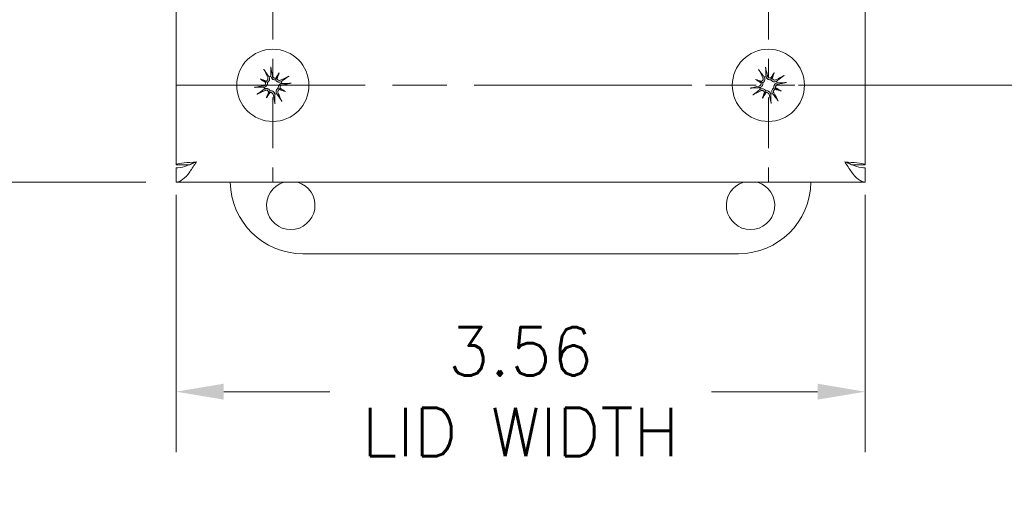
# Model space of a CAD drawing. Header units: inches. Extents: x 2 to 39.5, y 2.5 to 23.8.
# Tile 4 of 17: x 9.9 to 15, y 9.7 to 12.2. Entities that reach past the tile are written whole.
import ezdxf

# ---------------------------------------------------------------- set-up
doc = ezdxf.new("R2010")
doc.units = ezdxf.units.IN
doc.header["$LTSCALE"] = 2.5
doc.header["$MEASUREMENT"] = 0
doc.linetypes.add('CHAIN', pattern=[0.7087, 0.4724, -0.0591, 0.1181, -0.0591])
for name, color, linetype, lineweight in [('Center Mark (ANSI)', 7, 'Continuous', 15), ('Dimension (ANSI)', 7, 'Continuous', 13), ('Visible (ANSI)', 7, 'Continuous', 13)]:
    doc.layers.add(name, color=color, linetype=linetype, lineweight=lineweight)
doc.styles.add('Note Text (ANSI)', font='RomanS.shx')
doc.dimstyles.new('Default (ANSI)', dxfattribs={"dimscale": 2.5, "dimtxt": 0.1, "dimasz": 0.098425, "dimexe": 0.125, "dimexo": 0.0625, "dimgap": 0.031496, "dimtad": 0, "dimtih": 1, "dimtoh": 1, "dimrnd": 1e-08, "dimzin": 0, "dimdsep": 46, "dimtxsty": 'Note Text (ANSI)', "dimcen": 0.09, "dimdle": 0.393701, "dimclrd": 256, "dimclre": 256, "dimclrt": 256, "dimadec": 0, "dimazin": 1, "dimtfac": 1, "dimtofl": 0, "dimtmove": 0, "dimatfit": 3, "dimfxl": 0, "dimtolj": 1, "dimtzin": 4, "dimlwd": -1, "dimlwe": -1, "dimarcsym": 0})

# ---------------------------------------------------------------- blocks, each defined once
blk = doc.blocks.new('*D14')
at = {"layer": 'Defpoints', "color": 0}
for p in [(13.7551, 19.1219), (13.7551, 11.8619), (16.0779, 11.8619)]:
    blk.add_point(p, dxfattribs=at)
at = {"layer": 'Dimension (ANSI)'}
for p, q in [((13.9113, 19.1219), (16.3904, 19.1219)), ((16.0779, 18.8758), (16.0779, 15.6957)), ((16.0779, 12.108), (16.0779, 15.2882)), ((13.9113, 11.8619), (16.3904, 11.8619))]:
    blk.add_line(p, q, dxfattribs=at)
for points in [[(16.0369, 18.8758), (16.1189, 18.8758), (16.0779, 19.1219)], [(16.0369, 12.108), (16.1189, 12.108), (16.0779, 11.8619)]]:
    blk.add_solid(points, dxfattribs=at)
at = {"layer": 'Dimension (ANSI)', "insert": (15.6969, 15.6169), "char_height": 0.25, "attachment_point": 1, "style": 'Note Text (ANSI)'}
blk.add_mtext('\\A1;7.26', dxfattribs=at)
blk = doc.blocks.new('*D21')
at = {"layer": 'Defpoints', "color": 0}
for p in [(8.8814, 13.2419), (12.1626, 13.2419), (10.6951, 11.3619)]:
    blk.add_point(p, dxfattribs=at)
at = {"layer": 'Dimension (ANSI)'}
for p, q in [((12.0063, 13.2419), (8.5689, 13.2419)), ((8.8814, 12.9958), (8.8814, 12.5057)), ((8.8814, 11.608), (8.8814, 12.0982)), ((10.5388, 11.3619), (8.5689, 11.3619))]:
    blk.add_line(p, q, dxfattribs=at)
for points in [[(8.8404, 12.9958), (8.9224, 12.9958), (8.8814, 13.2419)], [(8.8404, 11.608), (8.9224, 11.608), (8.8814, 11.3619)]]:
    blk.add_solid(points, dxfattribs=at)
at = {"layer": 'Dimension (ANSI)', "insert": (8.5183, 12.4269), "char_height": 0.25, "attachment_point": 1, "style": 'Note Text (ANSI)'}
blk.add_mtext('\\A1;1.88', dxfattribs=at)
blk = doc.blocks.new('*D23')
at = {"layer": 'Defpoints', "color": 0}
for p in [(10.6951, 11.4519), (14.2551, 11.4519), (14.2551, 10.2799)]:
    blk.add_point(p, dxfattribs=at)
at = {"layer": 'Dimension (ANSI)'}
for p, q in [((10.6951, 11.2957), (10.6951, 9.9674)), ((14.2551, 11.2957), (14.2551, 9.9674)), ((10.9411, 10.2799), (11.4891, 10.2799)), ((14.009, 10.2799), (13.4611, 10.2799))]:
    blk.add_line(p, q, dxfattribs=at)
for points in [[(10.9411, 10.321), (10.9411, 10.2389), (10.6951, 10.2799)], [(14.009, 10.321), (14.009, 10.2389), (14.2551, 10.2799)]]:
    blk.add_solid(points, dxfattribs=at)
at = {"layer": 'Dimension (ANSI)', "insert": (12.4751, 10.2799), "char_height": 0.25, "attachment_point": 5, "style": 'Note Text (ANSI)'}
blk.add_mtext('\\A1;\\fRomanS|b0|i0;\\H0.2500;3.56\\P\\fRomanS|b0|i0;\\H0.2500;LID WIDTH', dxfattribs=at)
blk = doc.blocks.new('*D24')
at = {"layer": 'Defpoints', "color": 0}
for p in [(10.6951, 19.6219), (7.5262, 11.3619), (10.6951, 11.3619)]:
    blk.add_point(p, dxfattribs=at)
at = {"layer": 'Dimension (ANSI)'}
for p, q in [((10.5388, 19.6219), (7.2137, 19.6219)), ((7.5262, 19.3758), (7.5262, 16.1135)), ((7.5262, 11.608), (7.5262, 14.8704)), ((10.5388, 11.3619), (7.2137, 11.3619))]:
    blk.add_line(p, q, dxfattribs=at)
for points in [[(7.4851, 19.3758), (7.5672, 19.3758), (7.5262, 19.6219)], [(7.4851, 11.608), (7.5672, 11.608), (7.5262, 11.3619)]]:
    blk.add_solid(points, dxfattribs=at)
at = {"layer": 'Dimension (ANSI)', "insert": (7.5262, 15.4919), "char_height": 0.25, "attachment_point": 5, "style": 'Note Text (ANSI)'}
blk.add_mtext('\\A1;\\fRomanS|b0|i0;\\H0.2500;8.26\\P\\fRomanS|b0|i0;\\H0.2500;LID\\P\\fRomanS|b0|i0;\\H0.2500;HEIGHT', dxfattribs=at)

msp = doc.modelspace()

# ---------------------------------------------------------------- linework, layer by layer
at = {"layer": 'Center Mark (ANSI)', "linetype": 'CHAIN', "ltscale": 0.221666}
for p, q in [((11.1951, 12.3609), (11.1951, 11.3629)), ((13.7551, 12.3609), (13.7551, 11.3629)), ((14.2541, 11.8619), (13.2561, 11.8619))]:
    msp.add_line(p, q, dxfattribs=at)
at = {"layer": 'Center Mark (ANSI)', "linetype": 'CHAIN', "ltscale": 0.952448}
msp.add_line((13.36, 11.8619), (10.6961, 11.8619), dxfattribs=at)
at = {"layer": 'Visible (ANSI)'}
for p, q in [((10.6951, 11.4519), (10.6951, 19.5319)), ((14.2551, 19.5319), (14.2551, 11.4519)), ((11.2279, 11.9264), (11.2142, 11.8994)), ((13.7852, 11.9278), (13.7726, 11.9002)), ((11.1306, 11.8948), (11.1576, 11.881)), ((13.6892, 11.892), (13.7168, 11.8794)), ((11.1622, 11.7974), (11.176, 11.8244)), ((11.2596, 11.829), (11.2326, 11.8428)), ((13.725, 11.7961), (13.7376, 11.8236)), ((13.8209, 11.8318), (13.7933, 11.8444)), ((10.7662, 11.4519), (10.6951, 11.4519)), ((14.184, 11.4519), (14.2551, 11.4519)), ((10.6951, 11.4359), (10.6951, 11.3619)), ((14.2551, 11.4359), (14.2551, 11.3619)), ((14.2551, 11.3619), (10.6951, 11.3619)), ((13.6001, 10.9919), (11.3501, 10.9919))]:
    msp.add_line(p, q, dxfattribs=at)
for centre in [(11.1951, 11.8619), (13.7551, 11.8619)]:
    msp.add_circle(centre, 0.1865, dxfattribs=at)
for centre, radius, start, end in [((11.1951, 11.8619), 0.0472, 102.3438, 113.662), ((13.7551, 11.8619), 0.0472, 104.7889, 116.1071), ((11.1951, 11.8619), 0.0472, 12.3438, 23.662), ((13.7551, 11.8619), 0.0472, 14.7889, 26.1071), ((11.1951, 11.8619), 0.0472, 192.3438, 203.662), ((11.1951, 11.8619), 0.0472, 282.3438, 293.662), ((13.7551, 11.8619), 0.0472, 194.7889, 206.1071), ((13.7551, 11.8619), 0.0472, 284.7889, 296.1071), ((11.3501, 11.3669), 0.375, 180.764, 270), ((11.2876, 11.2419), 0.125, 106.2602, 73.7398), ((13.6631, 11.2419), 0.125, 106.2602, 73.7398), ((13.6001, 11.3669), 0.375, 270, 359.236)]:
    msp.add_arc(centre, radius, start, end, dxfattribs=at)
for centre, major_axis, ratio, start_param, end_param in [((11.1805, 11.8595), (-0.0398, 0.2387), 0.087156, 4.911395, 5.117046), ((13.7406, 11.8589), (-0.0499, 0.2368), 0.087156, 4.911395, 5.117046), ((11.2083, 11.8685), (0.1081, -0.2165), 0.087156, 4.307732, 4.513383), ((11.2239, 11.8441), (0.1259, 0.2043), 0.173648, 1.265387, 1.404598), ((11.1637, 11.8748), (-0.0913, -0.222), 0.173648, 1.736995, 1.876206), ((11.2017, 11.8486), (-0.2165, -0.1081), 0.087156, 4.307732, 4.513383), ((13.7681, 11.8691), (0.1173, -0.2117), 0.087156, 4.307732, 4.513383), ((13.7847, 11.8454), (0.1171, 0.2095), 0.173648, 1.265387, 1.404598), ((13.7232, 11.8734), (-0.0817, -0.2257), 0.173648, 1.736995, 1.876206), ((13.7623, 11.8489), (-0.2117, -0.1173), 0.087156, 4.307732, 4.513383), ((11.1975, 11.8473), (-0.2387, -0.0398), 0.087156, 4.911395, 5.117046), ((11.2129, 11.8908), (-0.2043, 0.1259), 0.173648, 1.265387, 1.404598), ((11.1822, 11.8306), (0.222, -0.0913), 0.173648, 1.736995, 1.876206), ((11.1476, 11.8777), (-0.00586, -0.00951), 0.868224, 1.956181, 2.370062), ((11.1544, 11.891), (-0.0042, -0.0103), 0.868224, 0.771531, 1.185412), ((11.2109, 11.9094), (-0.00951, 0.00586), 0.868224, 1.956181, 2.370062), ((11.2242, 11.9026), (-0.0103, 0.0042), 0.868224, 0.771531, 1.185412), ((11.1926, 11.8765), (0.2387, 0.0398), 0.087156, 4.911395, 5.117046), ((13.7581, 11.8474), (-0.2368, -0.0499), 0.087156, 4.911395, 5.117046), ((13.7716, 11.8915), (-0.2095, 0.1171), 0.173648, 1.265387, 1.404598), ((13.7435, 11.83), (0.2257, -0.0817), 0.173648, 1.736995, 1.876206), ((13.7132, 11.8892), (-0.0038, -0.0105), 0.868224, 0.771531, 1.185412), ((13.707, 11.8757), (-0.00545, -0.00975), 0.868224, 1.956181, 2.370062), ((13.7689, 11.91), (-0.00975, 0.00545), 0.868224, 1.956181, 2.370062), ((13.7824, 11.9038), (-0.0105, 0.0038), 0.868224, 0.771531, 1.185412), ((13.752, 11.8764), (0.2368, 0.0499), 0.087156, 4.911395, 5.117046), ((11.1885, 11.8752), (0.2165, 0.1081), 0.087156, 4.307732, 4.513383), ((11.2264, 11.849), (0.0913, 0.222), 0.173648, 1.736995, 1.876206), ((11.1662, 11.8797), (-0.1259, -0.2043), 0.173648, 1.265387, 1.404598), ((11.166, 11.8212), (0.0103, -0.0042), 0.868224, 0.771531, 1.185412), ((11.1793, 11.8145), (0.00951, -0.00586), 0.868224, 1.956181, 2.370062), ((11.2097, 11.8643), (0.0398, -0.2387), 0.087156, 4.911395, 5.117046), ((11.1818, 11.8553), (-0.1081, 0.2165), 0.087156, 4.307732, 4.513383), ((11.2358, 11.8328), (0.0042, 0.0103), 0.868224, 0.771531, 1.185412), ((11.208, 11.8932), (-0.222, 0.0913), 0.173648, 1.736995, 1.876206), ((11.2425, 11.8461), (0.00586, 0.00951), 0.868224, 1.956181, 2.370062), ((11.1773, 11.8331), (0.2043, -0.1259), 0.173648, 1.265387, 1.404598), ((13.7479, 11.8749), (0.2117, 0.1173), 0.087156, 4.307732, 4.513383), ((13.7869, 11.8504), (0.0817, 0.2257), 0.173648, 1.736995, 1.876206), ((13.7255, 11.8784), (-0.1171, -0.2095), 0.173648, 1.265387, 1.404598), ((13.7278, 11.82), (0.0105, -0.0038), 0.868224, 0.771531, 1.185412), ((13.7413, 11.8138), (0.00975, -0.00545), 0.868224, 1.956181, 2.370062), ((13.7696, 11.865), (0.0499, -0.2368), 0.087156, 4.911395, 5.117046), ((13.7421, 11.8547), (-0.1173, 0.2117), 0.087156, 4.307732, 4.513383), ((13.797, 11.8346), (0.0038, 0.0105), 0.868224, 0.771531, 1.185412), ((13.7666, 11.8938), (-0.2257, 0.0817), 0.173648, 1.736995, 1.876206), ((13.8032, 11.8481), (0.00545, 0.00975), 0.868224, 1.956181, 2.370062), ((13.7386, 11.8323), (0.2095, -0.1171), 0.173648, 1.265387, 1.404598)]:
    msp.add_ellipse(centre, major_axis=major_axis, ratio=ratio, start_param=start_param, end_param=end_param, dxfattribs=at)
for points, knots in [([(11.1839, 11.9566), (11.1839, 11.9566), (11.1839, 11.9566), (11.1841, 11.9556), (11.1843, 11.9545), (11.1847, 11.9525), (11.1848, 11.9513), (11.1851, 11.9494), (11.1852, 11.9484), (11.1853, 11.9471), (11.1853, 11.9466), (11.1853, 11.9462)], [0.02298942, 0.02298942, 0.02298942, 0.02298942, 0.02324214, 0.02324214, 0.03095957, 0.03095957, 0.03867218, 0.03867218, 0.04637725, 0.04637725, 0.05269221, 0.05269221, 0.05269221, 0.05269221]), ([(13.7399, 11.9561), (13.7399, 11.956), (13.7399, 11.956), (13.7401, 11.9551), (13.7404, 11.9539), (13.7408, 11.9519), (13.741, 11.9508), (13.7414, 11.9489), (13.7415, 11.9479), (13.7417, 11.9466), (13.7417, 11.9461), (13.7417, 11.9457)], [0.02298942, 0.02298942, 0.02298942, 0.02298942, 0.02324214, 0.02324214, 0.03095957, 0.03095957, 0.03867218, 0.03867218, 0.04637725, 0.04637725, 0.05269221, 0.05269221, 0.05269221, 0.05269221]), ([(11.1534, 11.9358), (11.1532, 11.9361), (11.1529, 11.9366), (11.1522, 11.9377), (11.1517, 11.9386), (11.1508, 11.9402), (11.1503, 11.9413), (11.1494, 11.9431), (11.1489, 11.9442), (11.1485, 11.945), (11.1484, 11.9451), (11.1484, 11.9451)], [0.07098193, 0.07098193, 0.07098193, 0.07098193, 0.07729689, 0.07729689, 0.08500196, 0.08500196, 0.09271457, 0.09271457, 0.100432, 0.100432, 0.10068472, 0.10068472, 0.10068472, 0.10068472]), ([(11.1761, 11.9051), (11.1764, 11.9047), (11.1766, 11.9043), (11.1775, 11.9021), (11.1781, 11.9), (11.1787, 11.8957), (11.1786, 11.8935), (11.1779, 11.8898), (11.1774, 11.8879), (11.1757, 11.8843), (11.1746, 11.8826), (11.172, 11.8798), (11.1705, 11.8785), (11.1682, 11.877), (11.1675, 11.8766), (11.1668, 11.8763)], [0.22104651, 0.22104651, 0.22104651, 0.22104651, 0.22504529, 0.22504529, 0.24203012, 0.24203012, 0.25901495, 0.25901495, 0.27343416, 0.27343416, 0.28785337, 0.28785337, 0.30227258, 0.30227258, 0.30795118, 0.30795118, 0.30795118, 0.30795118]), ([(11.2095, 11.8902), (11.2087, 11.89), (11.208, 11.8899), (11.2052, 11.8898), (11.2032, 11.8899), (11.1995, 11.8907), (11.1976, 11.8914), (11.1941, 11.8933), (11.1926, 11.8945), (11.1898, 11.8972), (11.1885, 11.8989), (11.1864, 11.9027), (11.1857, 11.9047), (11.1852, 11.9066), (11.1852, 11.9071), (11.1851, 11.9075), (11.185, 11.908)], [-0.08290589, -0.08290589, -0.08290589, -0.08290589, -0.07722729, -0.07722729, -0.06280808, -0.06280808, -0.04838887, -0.04838887, -0.03396966, -0.03396966, -0.01698483, -0.01698483, 0, 0, 0, 0.00399878, 0.00399878, 0.00399878, 0.00399878]), ([(11.2098, 11.8995), (11.2083, 11.8991), (11.2067, 11.8989), (11.2034, 11.8992), (11.2017, 11.8997), (11.1987, 11.9012), (11.1972, 11.9023), (11.1949, 11.905), (11.194, 11.9065), (11.1933, 11.9087), (11.1931, 11.9094), (11.193, 11.9101)], [0.02723419, 0.02723419, 0.02723419, 0.02723419, 0.03861353, 0.03861353, 0.05123114, 0.05123114, 0.06397485, 0.06397485, 0.07671856, 0.07671856, 0.08189881, 0.08189881, 0.08189881, 0.08189881]), ([(11.269, 11.9035), (11.2693, 11.9038), (11.2698, 11.9041), (11.2709, 11.9048), (11.2718, 11.9053), (11.2734, 11.9062), (11.2745, 11.9067), (11.2763, 11.9076), (11.2773, 11.9081), (11.2782, 11.9085), (11.2782, 11.9086), (11.2783, 11.9086)], [0.07098193, 0.07098193, 0.07098193, 0.07098193, 0.07729689, 0.07729689, 0.08500196, 0.08500196, 0.09271457, 0.09271457, 0.100432, 0.100432, 0.10068472, 0.10068472, 0.10068472, 0.10068472]), ([(13.7103, 11.934), (13.7101, 11.9343), (13.7098, 11.9347), (13.709, 11.9358), (13.7085, 11.9367), (13.7075, 11.9383), (13.7069, 11.9393), (13.7059, 11.9411), (13.7054, 11.9421), (13.7049, 11.943), (13.7049, 11.943), (13.7049, 11.943)], [0.07098193, 0.07098193, 0.07098193, 0.07098193, 0.07729689, 0.07729689, 0.08500196, 0.08500196, 0.09271457, 0.09271457, 0.100432, 0.100432, 0.10068472, 0.10068472, 0.10068472, 0.10068472]), ([(13.7343, 11.9043), (13.7346, 11.9039), (13.7348, 11.9035), (13.7358, 11.9013), (13.7365, 11.8992), (13.7372, 11.895), (13.7373, 11.8928), (13.7368, 11.889), (13.7363, 11.8871), (13.7347, 11.8835), (13.7337, 11.8817), (13.7313, 11.8788), (13.7298, 11.8774), (13.7276, 11.8759), (13.7269, 11.8754), (13.7262, 11.8751)], [0.22104651, 0.22104651, 0.22104651, 0.22104651, 0.22504529, 0.22504529, 0.24203012, 0.24203012, 0.25901495, 0.25901495, 0.27343416, 0.27343416, 0.28785337, 0.28785337, 0.30227258, 0.30227258, 0.30795118, 0.30795118, 0.30795118, 0.30795118]), ([(13.7683, 11.8908), (13.7675, 11.8906), (13.7668, 11.8905), (13.764, 11.8902), (13.762, 11.8902), (13.7583, 11.8909), (13.7563, 11.8915), (13.7528, 11.8933), (13.7512, 11.8944), (13.7483, 11.8969), (13.7469, 11.8986), (13.7447, 11.9023), (13.7439, 11.9043), (13.7434, 11.9062), (13.7432, 11.9066), (13.7431, 11.9071), (13.743, 11.9075)], [-0.08290589, -0.08290589, -0.08290589, -0.08290589, -0.07722729, -0.07722729, -0.06280808, -0.06280808, -0.04838887, -0.04838887, -0.03396966, -0.03396966, -0.01698483, -0.01698483, 0, 0, 0, 0.00399878, 0.00399878, 0.00399878, 0.00399878]), ([(13.7681, 11.9001), (13.7667, 11.8996), (13.7651, 11.8994), (13.7618, 11.8995), (13.76, 11.9), (13.757, 11.9013), (13.7555, 11.9024), (13.7531, 11.9049), (13.7521, 11.9064), (13.7513, 11.9086), (13.7511, 11.9093), (13.7509, 11.9099)], [0.02723419, 0.02723419, 0.02723419, 0.02723419, 0.03861353, 0.03861353, 0.05123114, 0.05123114, 0.06397485, 0.06397485, 0.07671856, 0.07671856, 0.08189881, 0.08189881, 0.08189881, 0.08189881]), ([(13.8271, 11.9067), (13.8274, 11.9069), (13.8279, 11.9072), (13.829, 11.908), (13.8298, 11.9085), (13.8314, 11.9095), (13.8325, 11.9101), (13.8342, 11.911), (13.8353, 11.9116), (13.8362, 11.912), (13.8362, 11.9121), (13.8362, 11.9121)], [0.07098193, 0.07098193, 0.07098193, 0.07098193, 0.07729689, 0.07729689, 0.08500196, 0.08500196, 0.09271457, 0.09271457, 0.100432, 0.100432, 0.10068472, 0.10068472, 0.10068472, 0.10068472]), ([(11.1575, 11.8766), (11.1579, 11.8752), (11.158, 11.8736), (11.1578, 11.8702), (11.1573, 11.8685), (11.1558, 11.8655), (11.1547, 11.8641), (11.152, 11.8617), (11.1504, 11.8609), (11.1482, 11.8601), (11.1476, 11.8599), (11.1469, 11.8598)], [0.0272321, 0.0272321, 0.0272321, 0.0272321, 0.03854616, 0.03854616, 0.05123111, 0.05123111, 0.064046, 0.064046, 0.07686089, 0.07686089, 0.0819035, 0.0819035, 0.0819035, 0.0819035]), ([(11.1668, 11.8763), (11.167, 11.8756), (11.167, 11.8748), (11.1672, 11.8721), (11.1671, 11.87), (11.1663, 11.8663), (11.1655, 11.8644), (11.1637, 11.861), (11.1625, 11.8594), (11.1598, 11.8567), (11.1581, 11.8553), (11.1543, 11.8532), (11.1523, 11.8525), (11.1504, 11.8521), (11.1499, 11.852), (11.1495, 11.8519), (11.149, 11.8518)], [-0.08290589, -0.08290589, -0.08290589, -0.08290589, -0.07722729, -0.07722729, -0.06280808, -0.06280808, -0.04838887, -0.04838887, -0.03396966, -0.03396966, -0.01698483, -0.01698483, 0, 0, 0, 0.00399878, 0.00399878, 0.00399878, 0.00399878]), ([(11.1576, 11.881), (11.1584, 11.8806), (11.1592, 11.8802), (11.1625, 11.8785), (11.1647, 11.8774), (11.1668, 11.8763)], [-3.6972446, -3.6972446, -3.6972446, -3.6972446, -3.6582104, -3.6582104, -3.4909545, -3.4909545, -3.4909545, -3.4909545]), ([(11.1685, 11.9021), (11.1692, 11.9006), (11.1697, 11.8988), (11.1699, 11.8953), (11.1696, 11.8935), (11.1685, 11.8903), (11.1676, 11.8888), (11.1653, 11.8861), (11.1639, 11.885), (11.162, 11.8841), (11.1616, 11.8839), (11.1611, 11.8837)], [0, 0, 0, 0, 0.0129304, 0.0129304, 0.02586079, 0.02586079, 0.03848371, 0.03848371, 0.05110663, 0.05110663, 0.05470553, 0.05470553, 0.05470553, 0.05470553]), ([(11.2142, 11.8994), (11.2138, 11.8986), (11.2134, 11.8978), (11.2117, 11.8945), (11.2106, 11.8923), (11.2095, 11.8902)], [-3.6972446, -3.6972446, -3.6972446, -3.6972446, -3.6582104, -3.6582104, -3.4909545, -3.4909545, -3.4909545, -3.4909545]), ([(11.2383, 11.8808), (11.2379, 11.8806), (11.2375, 11.8804), (11.2352, 11.8795), (11.2332, 11.8789), (11.2289, 11.8783), (11.2267, 11.8784), (11.2229, 11.8791), (11.2211, 11.8796), (11.2175, 11.8813), (11.2158, 11.8824), (11.213, 11.8849), (11.2116, 11.8865), (11.2102, 11.8888), (11.2098, 11.8895), (11.2095, 11.8902)], [0.22104651, 0.22104651, 0.22104651, 0.22104651, 0.22504529, 0.22504529, 0.24203012, 0.24203012, 0.25901495, 0.25901495, 0.27343416, 0.27343416, 0.28785337, 0.28785337, 0.30227258, 0.30227258, 0.30795118, 0.30795118, 0.30795118, 0.30795118]), ([(11.2353, 11.8885), (11.2338, 11.8878), (11.232, 11.8873), (11.2285, 11.8871), (11.2266, 11.8874), (11.2235, 11.8885), (11.2219, 11.8894), (11.2193, 11.8917), (11.2182, 11.8931), (11.2172, 11.895), (11.217, 11.8954), (11.2169, 11.8959)], [0, 0, 0, 0, 0.0129304, 0.0129304, 0.02586079, 0.02586079, 0.03848371, 0.03848371, 0.05110663, 0.05110663, 0.05470553, 0.05470553, 0.05470553, 0.05470553]), ([(11.2233, 11.8475), (11.2232, 11.8483), (11.2231, 11.849), (11.2229, 11.8518), (11.2231, 11.8538), (11.2239, 11.8575), (11.2246, 11.8594), (11.2265, 11.8629), (11.2277, 11.8644), (11.2303, 11.8672), (11.2321, 11.8685), (11.2358, 11.8706), (11.2379, 11.8713), (11.2398, 11.8717), (11.2402, 11.8718), (11.2407, 11.8719), (11.2412, 11.872)], [-0.08290589, -0.08290589, -0.08290589, -0.08290589, -0.07722729, -0.07722729, -0.06280808, -0.06280808, -0.04838887, -0.04838887, -0.03396966, -0.03396966, -0.01698483, -0.01698483, 0, 0, 0, 0.00399878, 0.00399878, 0.00399878, 0.00399878]), ([(11.2327, 11.8472), (11.2323, 11.8487), (11.2321, 11.8503), (11.2324, 11.8536), (11.2329, 11.8553), (11.2344, 11.8583), (11.2355, 11.8597), (11.2381, 11.8621), (11.2397, 11.8629), (11.2419, 11.8637), (11.2425, 11.8639), (11.2432, 11.864)], [0.02723419, 0.02723419, 0.02723419, 0.02723419, 0.03861353, 0.03861353, 0.05123114, 0.05123114, 0.06397485, 0.06397485, 0.07671856, 0.07671856, 0.08189881, 0.08189881, 0.08189881, 0.08189881]), ([(11.2898, 11.8731), (11.2898, 11.8731), (11.2897, 11.8731), (11.2888, 11.8729), (11.2876, 11.8727), (11.2856, 11.8723), (11.2845, 11.8721), (11.2826, 11.8719), (11.2816, 11.8718), (11.2803, 11.8717), (11.2797, 11.8717), (11.2793, 11.8717)], [0.02298942, 0.02298942, 0.02298942, 0.02298942, 0.02324214, 0.02324214, 0.03095957, 0.03095957, 0.03867218, 0.03867218, 0.04637725, 0.04637725, 0.05269221, 0.05269221, 0.05269221, 0.05269221]), ([(13.7169, 11.875), (13.7174, 11.8735), (13.7176, 11.8719), (13.7175, 11.8686), (13.717, 11.8669), (13.7157, 11.8638), (13.7146, 11.8624), (13.7121, 11.8599), (13.7105, 11.859), (13.7084, 11.8581), (13.7077, 11.8579), (13.7071, 11.8578)], [0.02723419, 0.02723419, 0.02723419, 0.02723419, 0.03861353, 0.03861353, 0.05123114, 0.05123114, 0.06397485, 0.06397485, 0.07671856, 0.07671856, 0.08189881, 0.08189881, 0.08189881, 0.08189881]), ([(13.7262, 11.8751), (13.7264, 11.8744), (13.7265, 11.8736), (13.7268, 11.8709), (13.7267, 11.8688), (13.7261, 11.8651), (13.7255, 11.8632), (13.7237, 11.8596), (13.7226, 11.858), (13.7201, 11.8552), (13.7184, 11.8537), (13.7147, 11.8515), (13.7127, 11.8507), (13.7108, 11.8502), (13.7104, 11.8501), (13.7099, 11.85), (13.7095, 11.8499)], [-0.08290589, -0.08290589, -0.08290589, -0.08290589, -0.07722729, -0.07722729, -0.06280808, -0.06280808, -0.04838887, -0.04838887, -0.03396966, -0.03396966, -0.01698483, -0.01698483, 0, 0, 0, 0.00399878, 0.00399878, 0.00399878, 0.00399878]), ([(13.7168, 11.8794), (13.7177, 11.879), (13.7184, 11.8787), (13.7219, 11.8771), (13.7241, 11.8761), (13.7262, 11.8751)], [-3.6972446, -3.6972446, -3.6972446, -3.6972446, -3.6582104, -3.6582104, -3.4909545, -3.4909545, -3.4909545, -3.4909545]), ([(13.7268, 11.9009), (13.7276, 11.8995), (13.7281, 11.8977), (13.7285, 11.8942), (13.7283, 11.8924), (13.7273, 11.8892), (13.7265, 11.8876), (13.7243, 11.8848), (13.7229, 11.8837), (13.7211, 11.8826), (13.7207, 11.8824), (13.7202, 11.8822)], [0, 0, 0, 0, 0.0129304, 0.0129304, 0.02586079, 0.02586079, 0.03848371, 0.03848371, 0.05110663, 0.05110663, 0.05470553, 0.05470553, 0.05470553, 0.05470553]), ([(13.7726, 11.9002), (13.7722, 11.8993), (13.7718, 11.8986), (13.7703, 11.8951), (13.7692, 11.8929), (13.7683, 11.8908)], [-3.6972446, -3.6972446, -3.6972446, -3.6972446, -3.6582104, -3.6582104, -3.4909545, -3.4909545, -3.4909545, -3.4909545]), ([(13.7975, 11.8827), (13.797, 11.8824), (13.7966, 11.8822), (13.7944, 11.8812), (13.7924, 11.8805), (13.7882, 11.8798), (13.786, 11.8797), (13.7822, 11.8802), (13.7803, 11.8807), (13.7766, 11.8822), (13.7749, 11.8833), (13.772, 11.8857), (13.7706, 11.8872), (13.769, 11.8894), (13.7686, 11.8901), (13.7683, 11.8908)], [0.22104651, 0.22104651, 0.22104651, 0.22104651, 0.22504529, 0.22504529, 0.24203012, 0.24203012, 0.25901495, 0.25901495, 0.27343416, 0.27343416, 0.28785337, 0.28785337, 0.30227258, 0.30227258, 0.30795118, 0.30795118, 0.30795118, 0.30795118]), ([(13.7941, 11.8902), (13.7926, 11.8894), (13.7909, 11.8889), (13.7873, 11.8885), (13.7855, 11.8887), (13.7823, 11.8897), (13.7807, 11.8905), (13.778, 11.8927), (13.7768, 11.8941), (13.7758, 11.8959), (13.7756, 11.8963), (13.7754, 11.8968)], [0, 0, 0, 0, 0.0129304, 0.0129304, 0.02586079, 0.02586079, 0.03848371, 0.03848371, 0.05110663, 0.05110663, 0.05470553, 0.05470553, 0.05470553, 0.05470553]), ([(13.7839, 11.8487), (13.7838, 11.8495), (13.7836, 11.8502), (13.7833, 11.853), (13.7834, 11.855), (13.7841, 11.8587), (13.7847, 11.8607), (13.7864, 11.8642), (13.7876, 11.8658), (13.7901, 11.8687), (13.7918, 11.8701), (13.7954, 11.8723), (13.7974, 11.8731), (13.7993, 11.8736), (13.7998, 11.8738), (13.8002, 11.8739), (13.8007, 11.874)], [-0.08290589, -0.08290589, -0.08290589, -0.08290589, -0.07722729, -0.07722729, -0.06280808, -0.06280808, -0.04838887, -0.04838887, -0.03396966, -0.03396966, -0.01698483, -0.01698483, 0, 0, 0, 0.00399878, 0.00399878, 0.00399878, 0.00399878]), ([(13.7933, 11.8488), (13.7928, 11.8503), (13.7926, 11.8519), (13.7927, 11.8552), (13.7931, 11.857), (13.7945, 11.86), (13.7955, 11.8615), (13.7981, 11.8639), (13.7996, 11.8648), (13.8018, 11.8657), (13.8024, 11.8659), (13.8031, 11.8661)], [0.02723419, 0.02723419, 0.02723419, 0.02723419, 0.03861353, 0.03861353, 0.05123114, 0.05123114, 0.06397485, 0.06397485, 0.07671856, 0.07671856, 0.08189881, 0.08189881, 0.08189881, 0.08189881]), ([(13.8492, 11.8771), (13.8492, 11.8771), (13.8492, 11.8771), (13.8482, 11.8769), (13.8471, 11.8766), (13.8451, 11.8762), (13.8439, 11.876), (13.8421, 11.8756), (13.8411, 11.8755), (13.8398, 11.8753), (13.8392, 11.8753), (13.8388, 11.8753)], [0.02298942, 0.02298942, 0.02298942, 0.02298942, 0.02324214, 0.02324214, 0.03095957, 0.03095957, 0.03867218, 0.03867218, 0.04637725, 0.04637725, 0.05269221, 0.05269221, 0.05269221, 0.05269221]), ([(11.1004, 11.8507), (11.1004, 11.8507), (11.1004, 11.8508), (11.1014, 11.8509), (11.1025, 11.8512), (11.1045, 11.8515), (11.1057, 11.8517), (11.1076, 11.8519), (11.1086, 11.852), (11.1099, 11.8521), (11.1104, 11.8521), (11.1108, 11.8521)], [0.02298942, 0.02298942, 0.02298942, 0.02298942, 0.02324214, 0.02324214, 0.03095957, 0.03095957, 0.03867218, 0.03867218, 0.04637725, 0.04637725, 0.05269221, 0.05269221, 0.05269221, 0.05269221]), ([(11.1212, 11.8203), (11.1209, 11.82), (11.1204, 11.8197), (11.1193, 11.8191), (11.1184, 11.8185), (11.1168, 11.8177), (11.1157, 11.8171), (11.1139, 11.8162), (11.1128, 11.8157), (11.1119, 11.8153), (11.1119, 11.8153), (11.1119, 11.8153)], [0.07098193, 0.07098193, 0.07098193, 0.07098193, 0.07729689, 0.07729689, 0.08500196, 0.08500196, 0.09271457, 0.09271457, 0.100432, 0.100432, 0.10068472, 0.10068472, 0.10068472, 0.10068472]), ([(11.1519, 11.843), (11.1523, 11.8432), (11.1527, 11.8434), (11.1549, 11.8444), (11.157, 11.845), (11.1613, 11.8455), (11.1635, 11.8454), (11.1672, 11.8448), (11.1691, 11.8442), (11.1727, 11.8425), (11.1744, 11.8414), (11.1772, 11.8389), (11.1785, 11.8373), (11.18, 11.835), (11.1804, 11.8343), (11.1807, 11.8336)], [0.22104651, 0.22104651, 0.22104651, 0.22104651, 0.22504529, 0.22504529, 0.24203012, 0.24203012, 0.25901495, 0.25901495, 0.27343416, 0.27343416, 0.28785337, 0.28785337, 0.30227258, 0.30227258, 0.30795118, 0.30795118, 0.30795118, 0.30795118]), ([(11.1549, 11.8353), (11.1564, 11.836), (11.1581, 11.8365), (11.1617, 11.8367), (11.1635, 11.8364), (11.1667, 11.8353), (11.1682, 11.8345), (11.1709, 11.8321), (11.172, 11.8307), (11.1729, 11.8288), (11.1731, 11.8284), (11.1733, 11.8279)], [0, 0, 0, 0, 0.0129304, 0.0129304, 0.02586079, 0.02586079, 0.03848371, 0.03848371, 0.05110663, 0.05110663, 0.05470553, 0.05470553, 0.05470553, 0.05470553]), ([(11.176, 11.8244), (11.1764, 11.8253), (11.1768, 11.826), (11.1785, 11.8294), (11.1796, 11.8315), (11.1807, 11.8336)], [-3.6972446, -3.6972446, -3.6972446, -3.6972446, -3.6582104, -3.6582104, -3.4909545, -3.4909545, -3.4909545, -3.4909545]), ([(11.1804, 11.8243), (11.1818, 11.8247), (11.1835, 11.8249), (11.1868, 11.8246), (11.1885, 11.8241), (11.1915, 11.8226), (11.1929, 11.8215), (11.1952, 11.8189), (11.1961, 11.8173), (11.1969, 11.8151), (11.1971, 11.8144), (11.1972, 11.8138)], [0.02723419, 0.02723419, 0.02723419, 0.02723419, 0.03861353, 0.03861353, 0.05123114, 0.05123114, 0.06397485, 0.06397485, 0.07671856, 0.07671856, 0.08189881, 0.08189881, 0.08189881, 0.08189881]), ([(11.1807, 11.8336), (11.1814, 11.8338), (11.1822, 11.8339), (11.1849, 11.8341), (11.187, 11.8339), (11.1907, 11.8331), (11.1926, 11.8324), (11.196, 11.8305), (11.1976, 11.8293), (11.2003, 11.8266), (11.2017, 11.8249), (11.2038, 11.8211), (11.2045, 11.8191), (11.2049, 11.8172), (11.205, 11.8167), (11.2051, 11.8163), (11.2052, 11.8158)], [-0.08290589, -0.08290589, -0.08290589, -0.08290589, -0.07722729, -0.07722729, -0.06280808, -0.06280808, -0.04838887, -0.04838887, -0.03396966, -0.03396966, -0.01698483, -0.01698483, 0, 0, 0, 0.00399878, 0.00399878, 0.00399878, 0.00399878]), ([(11.214, 11.8187), (11.2138, 11.8191), (11.2136, 11.8195), (11.2126, 11.8218), (11.212, 11.8238), (11.2115, 11.8281), (11.2116, 11.8303), (11.2122, 11.8341), (11.2128, 11.8359), (11.2145, 11.8395), (11.2156, 11.8412), (11.2181, 11.844), (11.2197, 11.8453), (11.222, 11.8468), (11.2227, 11.8472), (11.2233, 11.8475)], [0.22104651, 0.22104651, 0.22104651, 0.22104651, 0.22504529, 0.22504529, 0.24203012, 0.24203012, 0.25901495, 0.25901495, 0.27343416, 0.27343416, 0.28785337, 0.28785337, 0.30227258, 0.30227258, 0.30795118, 0.30795118, 0.30795118, 0.30795118]), ([(11.2217, 11.8217), (11.221, 11.8232), (11.2205, 11.825), (11.2203, 11.8285), (11.2206, 11.8303), (11.2217, 11.8335), (11.2225, 11.8351), (11.2248, 11.8377), (11.2263, 11.8388), (11.2282, 11.8398), (11.2286, 11.84), (11.2291, 11.8401)], [0, 0, 0, 0, 0.0129304, 0.0129304, 0.02586079, 0.02586079, 0.03848371, 0.03848371, 0.05110663, 0.05110663, 0.05470553, 0.05470553, 0.05470553, 0.05470553]), ([(11.2326, 11.8428), (11.2317, 11.8432), (11.231, 11.8436), (11.2276, 11.8453), (11.2255, 11.8464), (11.2233, 11.8475)], [-3.6972446, -3.6972446, -3.6972446, -3.6972446, -3.6582104, -3.6582104, -3.4909545, -3.4909545, -3.4909545, -3.4909545]), ([(13.6609, 11.8467), (13.6609, 11.8467), (13.661, 11.8467), (13.6619, 11.847), (13.6631, 11.8472), (13.6651, 11.8476), (13.6662, 11.8479), (13.6681, 11.8482), (13.6691, 11.8483), (13.6704, 11.8485), (13.6709, 11.8485), (13.6713, 11.8486)], [0.02298942, 0.02298942, 0.02298942, 0.02298942, 0.02324214, 0.02324214, 0.03095957, 0.03095957, 0.03867218, 0.03867218, 0.04637725, 0.04637725, 0.05269221, 0.05269221, 0.05269221, 0.05269221]), ([(13.683, 11.8172), (13.6827, 11.8169), (13.6823, 11.8166), (13.6812, 11.8159), (13.6803, 11.8153), (13.6787, 11.8144), (13.6777, 11.8138), (13.6759, 11.8128), (13.6749, 11.8122), (13.674, 11.8118), (13.674, 11.8118), (13.674, 11.8118)], [0.07098193, 0.07098193, 0.07098193, 0.07098193, 0.07729689, 0.07729689, 0.08500196, 0.08500196, 0.09271457, 0.09271457, 0.100432, 0.100432, 0.10068472, 0.10068472, 0.10068472, 0.10068472]), ([(13.7127, 11.8411), (13.7131, 11.8414), (13.7135, 11.8416), (13.7157, 11.8427), (13.7178, 11.8434), (13.722, 11.8441), (13.7242, 11.8441), (13.728, 11.8436), (13.7299, 11.8431), (13.7335, 11.8416), (13.7353, 11.8405), (13.7382, 11.8381), (13.7396, 11.8366), (13.7411, 11.8344), (13.7415, 11.8337), (13.7419, 11.8331)], [0.22104651, 0.22104651, 0.22104651, 0.22104651, 0.22504529, 0.22504529, 0.24203012, 0.24203012, 0.25901495, 0.25901495, 0.27343416, 0.27343416, 0.28785337, 0.28785337, 0.30227258, 0.30227258, 0.30795118, 0.30795118, 0.30795118, 0.30795118]), ([(13.7161, 11.8336), (13.7175, 11.8344), (13.7193, 11.8349), (13.7228, 11.8353), (13.7246, 11.8351), (13.7278, 11.8342), (13.7294, 11.8333), (13.7322, 11.8311), (13.7333, 11.8298), (13.7344, 11.8279), (13.7346, 11.8275), (13.7348, 11.827)], [0, 0, 0, 0, 0.0129304, 0.0129304, 0.02586079, 0.02586079, 0.03848371, 0.03848371, 0.05110663, 0.05110663, 0.05470553, 0.05470553, 0.05470553, 0.05470553]), ([(13.7376, 11.8236), (13.738, 11.8245), (13.7383, 11.8253), (13.7399, 11.8287), (13.7409, 11.8309), (13.7419, 11.8331)], [-3.6972446, -3.6972446, -3.6972446, -3.6972446, -3.6582104, -3.6582104, -3.4909545, -3.4909545, -3.4909545, -3.4909545]), ([(13.7419, 11.8331), (13.7426, 11.8332), (13.7434, 11.8334), (13.7461, 11.8337), (13.7482, 11.8336), (13.7519, 11.8329), (13.7538, 11.8323), (13.7574, 11.8306), (13.759, 11.8294), (13.7618, 11.8269), (13.7632, 11.8252), (13.7655, 11.8216), (13.7663, 11.8196), (13.7668, 11.8177), (13.7669, 11.8172), (13.767, 11.8168), (13.7671, 11.8163)], [-0.08290589, -0.08290589, -0.08290589, -0.08290589, -0.07722729, -0.07722729, -0.06280808, -0.06280808, -0.04838887, -0.04838887, -0.03396966, -0.03396966, -0.01698483, -0.01698483, 0, 0, 0, 0.00399878, 0.00399878, 0.00399878, 0.00399878]), ([(13.742, 11.8237), (13.7434, 11.8242), (13.745, 11.8244), (13.7484, 11.8243), (13.7501, 11.8239), (13.7532, 11.8225), (13.7547, 11.8214), (13.7571, 11.8189), (13.758, 11.8173), (13.7589, 11.8152), (13.7591, 11.8146), (13.7592, 11.8139)], [0.0272321, 0.0272321, 0.0272321, 0.0272321, 0.03854616, 0.03854616, 0.05123111, 0.05123111, 0.064046, 0.064046, 0.07686089, 0.07686089, 0.0819035, 0.0819035, 0.0819035, 0.0819035]), ([(13.7758, 11.8195), (13.7756, 11.8199), (13.7754, 11.8204), (13.7743, 11.8225), (13.7736, 11.8246), (13.7729, 11.8288), (13.7729, 11.831), (13.7734, 11.8348), (13.7739, 11.8367), (13.7754, 11.8403), (13.7765, 11.8421), (13.7789, 11.845), (13.7803, 11.8464), (13.7826, 11.848), (13.7833, 11.8484), (13.7839, 11.8487)], [0.22104651, 0.22104651, 0.22104651, 0.22104651, 0.22504529, 0.22504529, 0.24203012, 0.24203012, 0.25901495, 0.25901495, 0.27343416, 0.27343416, 0.28785337, 0.28785337, 0.30227258, 0.30227258, 0.30795118, 0.30795118, 0.30795118, 0.30795118]), ([(13.7834, 11.8229), (13.7826, 11.8244), (13.7821, 11.8261), (13.7817, 11.8296), (13.7819, 11.8315), (13.7828, 11.8347), (13.7837, 11.8363), (13.7858, 11.839), (13.7872, 11.8402), (13.7891, 11.8412), (13.7895, 11.8414), (13.79, 11.8416)], [0, 0, 0, 0, 0.0129304, 0.0129304, 0.02586079, 0.02586079, 0.03848371, 0.03848371, 0.05110663, 0.05110663, 0.05470553, 0.05470553, 0.05470553, 0.05470553]), ([(13.7933, 11.8444), (13.7925, 11.8448), (13.7917, 11.8452), (13.7883, 11.8467), (13.7861, 11.8477), (13.7839, 11.8487)], [-3.6972446, -3.6972446, -3.6972446, -3.6972446, -3.6582104, -3.6582104, -3.4909545, -3.4909545, -3.4909545, -3.4909545]), ([(11.2062, 11.7672), (11.2062, 11.7672), (11.2062, 11.7672), (11.206, 11.7682), (11.2058, 11.7694), (11.2055, 11.7714), (11.2053, 11.7725), (11.2051, 11.7744), (11.205, 11.7754), (11.2049, 11.7767), (11.2048, 11.7773), (11.2048, 11.7777)], [0.02298942, 0.02298942, 0.02298942, 0.02298942, 0.02324214, 0.02324214, 0.03095957, 0.03095957, 0.03867218, 0.03867218, 0.04637725, 0.04637725, 0.05269221, 0.05269221, 0.05269221, 0.05269221]), ([(11.2367, 11.788), (11.2369, 11.7877), (11.2373, 11.7872), (11.2379, 11.7861), (11.2384, 11.7852), (11.2393, 11.7836), (11.2399, 11.7825), (11.2408, 11.7807), (11.2413, 11.7797), (11.2417, 11.7788), (11.2417, 11.7787), (11.2417, 11.7787)], [0.07098193, 0.07098193, 0.07098193, 0.07098193, 0.07729689, 0.07729689, 0.08500196, 0.08500196, 0.09271457, 0.09271457, 0.100432, 0.100432, 0.10068472, 0.10068472, 0.10068472, 0.10068472]), ([(13.7703, 11.7677), (13.7703, 11.7678), (13.7703, 11.7678), (13.77, 11.7687), (13.7698, 11.7699), (13.7693, 11.7719), (13.7691, 11.7731), (13.7688, 11.7749), (13.7687, 11.7759), (13.7685, 11.7772), (13.7684, 11.7778), (13.7684, 11.7781)], [0.02298942, 0.02298942, 0.02298942, 0.02298942, 0.02324214, 0.02324214, 0.03095957, 0.03095957, 0.03867218, 0.03867218, 0.04637725, 0.04637725, 0.05269221, 0.05269221, 0.05269221, 0.05269221]), ([(13.7998, 11.7899), (13.8001, 11.7896), (13.8004, 11.7891), (13.8011, 11.788), (13.8017, 11.7872), (13.8026, 11.7856), (13.8032, 11.7845), (13.8042, 11.7828), (13.8048, 11.7817), (13.8052, 11.7808), (13.8052, 11.7808), (13.8052, 11.7808)], [0.07098193, 0.07098193, 0.07098193, 0.07098193, 0.07729689, 0.07729689, 0.08500196, 0.08500196, 0.09271457, 0.09271457, 0.100432, 0.100432, 0.10068472, 0.10068472, 0.10068472, 0.10068472]), ([(10.8003, 11.4672), (10.7684, 11.4523), (10.7364, 11.4383), (10.7044, 11.4362), (10.7013, 11.436), (10.6982, 11.4359), (10.6951, 11.4359)], [0, 0, 0, 0, 0.91101, 0.91101, 0.91101, 1, 1, 1, 1]), ([(10.6951, 11.3619), (10.7187, 11.3619), (10.7423, 11.3831), (10.7659, 11.4154), (10.7773, 11.4311), (10.7888, 11.4491), (10.8003, 11.4672)], [-1, -1, -1, -1, -0.327519, -0.327519, -0.327519, 0, 0, 0, 0]), ([(14.1498, 11.4672), (14.1818, 11.4523), (14.2138, 11.4383), (14.2457, 11.4362), (14.2488, 11.436), (14.252, 11.4359), (14.2551, 11.4359)], [0, 0, 0, 0, 0.91101, 0.91101, 0.91101, 1, 1, 1, 1]), ([(14.2551, 11.3619), (14.2315, 11.3619), (14.2079, 11.3831), (14.1843, 11.4154), (14.1728, 11.4311), (14.1613, 11.4491), (14.1498, 11.4672)], [-1, -1, -1, -1, -0.3275189, -0.3275189, -0.3275189, 0, 0, 0, 0])]:
    msp.add_open_spline(points, degree=3, knots=knots, dxfattribs=at)
for points, weights in [([(11.1534, 11.9358), (11.1676, 11.9167), (11.1757, 11.9057)], [1.00556618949, 1.04390169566, 1.00219831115]), ([(11.185, 11.9087), (11.1851, 11.9224), (11.1853, 11.9462)], [1.00219831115, 1.04390169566, 1.00556618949]), ([(11.269, 11.9035), (11.2499, 11.8894), (11.2389, 11.8813)], [1.00556618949, 1.04390169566, 1.00219831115]), ([(13.7103, 11.934), (13.7253, 11.9155), (13.7339, 11.9049)], [1.00556618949, 1.04390169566, 1.00219831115]), ([(13.743, 11.9083), (13.7425, 11.9219), (13.7417, 11.9457)], [1.00219831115, 1.04390169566, 1.00556618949]), ([(13.8271, 11.9067), (13.8087, 11.8917), (13.798, 11.8831)], [1.00556618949, 1.04390169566, 1.00219831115]), ([(11.2419, 11.872), (11.2556, 11.8719), (11.2793, 11.8717)], [1.00219831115, 1.04390169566, 1.00556618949]), ([(13.8014, 11.874), (13.8151, 11.8745), (13.8388, 11.8753)], [1.00219831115, 1.04390169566, 1.00556618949]), ([(11.1483, 11.8518), (11.1346, 11.8519), (11.1108, 11.8521)], [1.00219831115, 1.04390169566, 1.00556618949]), ([(11.1212, 11.8203), (11.1403, 11.8344), (11.1513, 11.8426)], [1.00556618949, 1.04390169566, 1.00219831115]), ([(11.2052, 11.8151), (11.2051, 11.8014), (11.2048, 11.7777)], [1.00219831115, 1.04390169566, 1.00556618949]), ([(11.2367, 11.788), (11.2225, 11.8071), (11.2144, 11.8181)], [1.00556618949, 1.04390169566, 1.00219831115]), ([(13.7087, 11.8498), (13.6951, 11.8493), (13.6713, 11.8486)], [1.00219831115, 1.04390169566, 1.00556618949]), ([(13.683, 11.8172), (13.7015, 11.8321), (13.7121, 11.8407)], [1.00556618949, 1.04390169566, 1.00219831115]), ([(13.7672, 11.8156), (13.7676, 11.8019), (13.7684, 11.7781)], [1.00219831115, 1.04390169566, 1.00556618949]), ([(13.7998, 11.7899), (13.7849, 11.8083), (13.7763, 11.819)], [1.00556618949, 1.04390169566, 1.00219831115])]:
    msp.add_rational_spline(points, weights, degree=2, dxfattribs=at)
for points in [[(11.1757, 11.9057), (11.1759, 11.9055), (11.176, 11.9053), (11.1761, 11.9051)], [(11.185, 11.908), (11.185, 11.9082), (11.185, 11.9085), (11.185, 11.9087)], [(13.7339, 11.9049), (13.734, 11.9047), (13.7342, 11.9045), (13.7343, 11.9043)], [(13.743, 11.9075), (13.743, 11.9078), (13.743, 11.908), (13.743, 11.9083)], [(11.2389, 11.8813), (11.2387, 11.8811), (11.2385, 11.881), (11.2383, 11.8808)], [(11.2412, 11.872), (11.2414, 11.872), (11.2417, 11.872), (11.2419, 11.872)], [(13.798, 11.8831), (13.7978, 11.883), (13.7976, 11.8828), (13.7975, 11.8827)], [(13.8007, 11.874), (13.8009, 11.874), (13.8012, 11.874), (13.8014, 11.874)], [(11.149, 11.8518), (11.1487, 11.8518), (11.1485, 11.8518), (11.1483, 11.8518)], [(11.1513, 11.8426), (11.1515, 11.8427), (11.1517, 11.8428), (11.1519, 11.843)], [(11.2052, 11.8158), (11.2052, 11.8156), (11.2052, 11.8153), (11.2052, 11.8151)], [(11.2144, 11.8181), (11.2143, 11.8183), (11.2142, 11.8185), (11.214, 11.8187)], [(13.7095, 11.8499), (13.7092, 11.8498), (13.709, 11.8498), (13.7087, 11.8498)], [(13.7121, 11.8407), (13.7123, 11.8409), (13.7125, 11.841), (13.7127, 11.8411)], [(13.7671, 11.8163), (13.7671, 11.816), (13.7672, 11.8158), (13.7672, 11.8156)], [(13.7763, 11.819), (13.7761, 11.8192), (13.776, 11.8193), (13.7758, 11.8195)], [(10.699, 11.4546), (10.6964, 11.4537), (10.6951, 11.4528), (10.6951, 11.4519)], [(10.8003, 11.4672), (10.7549, 11.463), (10.7112, 11.4587), (10.699, 11.4546)], [(10.7694, 11.4532), (10.7717, 11.4579), (10.7854, 11.4625), (10.8003, 11.4672)], [(14.2511, 11.4546), (14.2389, 11.4587), (14.1953, 11.463), (14.1498, 11.4672)], [(14.1498, 11.4672), (14.1648, 11.4625), (14.1785, 11.4579), (14.1808, 11.4532)], [(14.2551, 11.4519), (14.2551, 11.4528), (14.2537, 11.4537), (14.2511, 11.4546)]]:
    msp.add_open_spline(points, degree=3, dxfattribs=at)

# ---------------------------------------------------------------- dimensions: what is measured, and where the dimension line sits
at = {"layer": 'Dimension (ANSI)'}
dim = msp.add_linear_dim(base=(7.5262, 11.3619), p1=(10.6951, 19.6219), p2=(10.6951, 11.3619), angle=270, text='\\fRomanS|b0|i0;\\H0.2500;<>\\P\\fRomanS|b0|i0;\\H0.2500;LID\\P\\fRomanS|b0|i0;\\H0.2500;HEIGHT', dimstyle='Default (ANSI)', override={"dimgap": 0.031496, "dimdec": 2, "dimtol": 0, "dimlim": 0, "dimtp": 0, "dimtm": 0, "dimtdec": 2, "dimatfit": 1}, dxfattribs=at)
dim.commit()
dim.dimension.update_dxf_attribs({"geometry": '*D24', "text_midpoint": (7.5262, 15.4919), "dimtype": 160})
for base, p1, p2, picture, middle in [((16.0779, 11.8619), (13.7551, 19.1219), (13.7551, 11.8619), '*D14', (16.0779, 15.4919)), ((8.8814, 13.2419), (10.6951, 11.3619), (12.1626, 13.2419), '*D21', (8.8814, 12.3019))]:
    dim = msp.add_linear_dim(base=base, p1=p1, p2=p2, angle=90, dimstyle='Default (ANSI)', override={"dimgap": 0.031496, "dimdec": 2, "dimtol": 0, "dimlim": 0, "dimtp": 0, "dimtm": 0, "dimtdec": 2, "dimatfit": 1}, dxfattribs=at)
    dim.commit()
    dim.dimension.update_dxf_attribs({"geometry": picture, "text_midpoint": middle, "dimtype": 160})
dim = msp.add_linear_dim(base=(14.2551, 10.2799), p1=(10.6951, 11.4519), p2=(14.2551, 11.4519), text='\\fRomanS|b0|i0;\\H0.2500;<>\\P\\fRomanS|b0|i0;\\H0.2500;LID WIDTH', dimstyle='Default (ANSI)', override={"dimgap": 0.031496, "dimtih": 0, "dimtoh": 0, "dimdec": 2, "dimtol": 0, "dimlim": 0, "dimtp": 0, "dimtm": 0, "dimtdec": 2, "dimatfit": 1}, dxfattribs=at)
dim.commit()
dim.dimension.update_dxf_attribs({"geometry": '*D23', "text_midpoint": (12.4751, 10.2799), "dimtype": 160})

doc.saveas('drawing.dxf')
